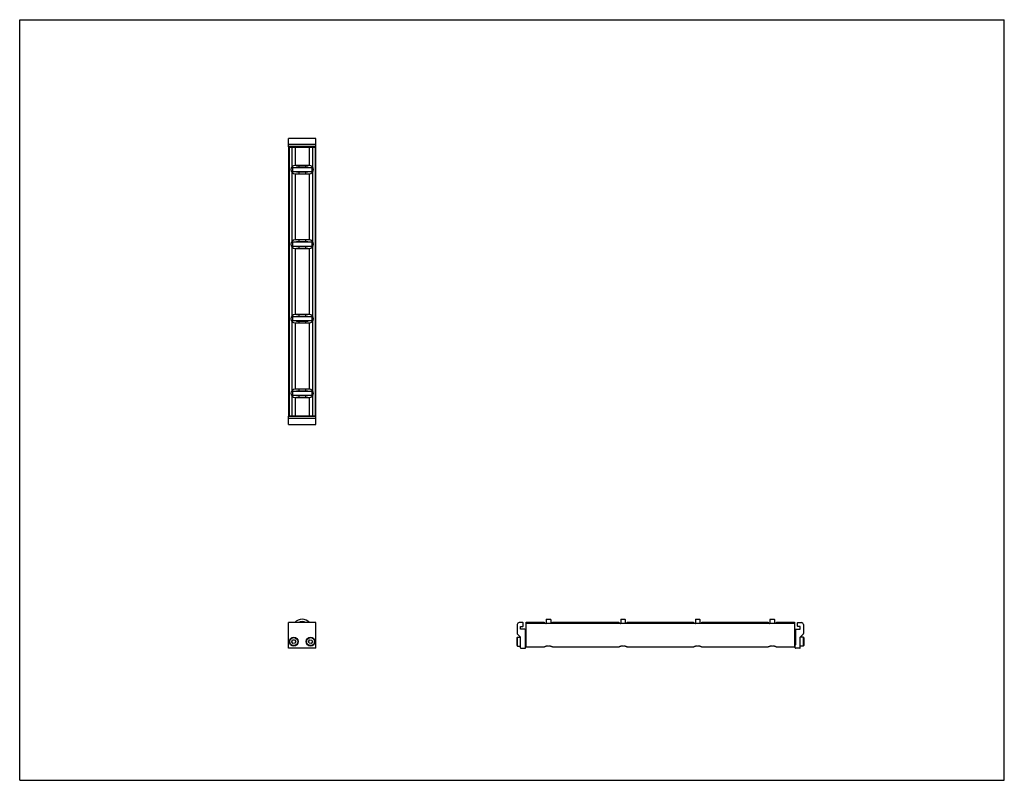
# Model space of a CAD drawing. Header units: inches. Extents: x 0 to 44, y 0 to 34.
import ezdxf

# ---------------------------------------------------------------- set-up
doc = ezdxf.new("R2010")
doc.units = ezdxf.units.IN
doc.header["$LTSCALE"] = 2.42
doc.header["$MEASUREMENT"] = 0
doc.layers.get('0').update_dxf_attribs({"linetype": 'CONTINUOUS'})
for name, color, linetype in [('205977_205978_205979_205978_BL0', 7, 'CONTINUOUS'), ('205977_205978_205979_205978_BL9', 7, 'CONTINUOUS'), ('240826_BL10', 7, 'CONTINUOUS'), ('240826_BL4', 7, 'CONTINUOUS'), ('240826_BL7', 7, 'CONTINUOUS'), ('240826_BL8', 7, 'CONTINUOUS'), ('2410WW_241012_BL11', 7, 'CONTINUOUS'), ('2436WW_243612_BL3', 7, 'CONTINUOUS'), ('9506XXM_950612M_BL1', 7, 'CONTINUOUS'), ('9506XXM_950612M_BL2', 7, 'CONTINUOUS'), ('9506XXM_950612M_BL5', 7, 'CONTINUOUS'), ('9506XXM_950612M_BL6', 7, 'CONTINUOUS')]:
    doc.layers.add(name, color=color, linetype=linetype)

# ---------------------------------------------------------------- blocks, each defined once
blk = doc.blocks.new('205977_205978_205979_205978_BL0', base_point=(17.311, 11.089))
at = {"layer": '205977_205978_205979_205978_BL0', "color": 7, "linetype": 'CONTINUOUS'}
for p, q in [((12.129, 16.277), (12.015, 16.277)), ((12.015, 15.902), (12.015, 16.277)), ((13.231, 16.257), (12.015, 16.257)), ((13.231, 16.175), (12.015, 16.175)), ((12.015, 15.902), (13.231, 15.902)), ((12.879, 16.277), (12.366, 16.277)), ((13.231, 16.277), (13.116, 16.277)), ((13.231, 15.902), (13.231, 16.277)), ((12.015, 5.901), (12.015, 7.051)), ((13.231, 7.051), (12.015, 7.051)), ((13.231, 5.901), (13.231, 7.051)), ((22.49, 7.051), (22.322, 7.051)), ((22.232, 6.961), (22.232, 6.557)), ((22.387, 6.75), (22.387, 6.879)), ((22.387, 6.879), (22.49, 6.879)), ((22.572, 6.75), (22.387, 6.75)), ((22.505, 6.894), (22.505, 7.036)), ((22.587, 6.735), (22.587, 6.05)), ((22.237, 6.546), (22.378, 6.405)), ((22.382, 5.916), (22.382, 6.395)), ((13.231, 5.901), (12.015, 5.901)), ((22.397, 5.901), (22.592, 5.901)), ((22.587, 6.05), (22.592, 6.05)), ((22.607, 5.916), (22.607, 6.035))]:
    blk.add_line(p, q, dxfattribs=at)
for centre, radius, start, end in [((22.322, 6.961), 0.09, 90, 180), ((22.49, 7.036), 0.015, 0, 90), ((22.49, 6.894), 0.015, 270, 360), ((22.572, 6.735), 0.015, 0, 90), ((22.247, 6.557), 0.015, 180, 225), ((22.367, 6.395), 0.015, 0, 45), ((22.397, 5.916), 0.015, 180, 270), ((22.592, 6.035), 0.015, 0, 90), ((22.592, 5.916), 0.015, 270, 360)]:
    blk.add_arc(centre, radius, start, end, dxfattribs=at)
blk = doc.blocks.new('9506XXM_950612M_BL1', base_point=(12.248, 11.151))
at = {"layer": '9506XXM_950612M_BL1', "color": 7, "linetype": 'CONTINUOUS'}
for p, q in [((12.129, 16.257), (12.129, 16.299)), ((12.366, 16.257), (12.366, 16.299)), ((12.07, 15.895), (12.063, 15.902)), ((12.425, 15.895), (12.07, 15.895)), ((12.425, 15.895), (12.432, 15.902)), ((12.157, 6.193), (12.196, 6.275)), ((12.208, 6.118), (12.157, 6.193)), ((12.196, 6.275), (12.287, 6.282)), ((12.287, 6.282), (12.338, 6.207)), ((12.338, 6.207), (12.299, 6.125)), ((12.299, 6.125), (12.208, 6.118))]:
    blk.add_line(p, q, dxfattribs=at)
for radius in [0.197, 0.177]:
    blk.add_circle((12.248, 6.2), radius, dxfattribs=at)
blk = doc.blocks.new('9506XXM_950612M_BL2', base_point=(17.715, 11.151))
at = {"layer": '9506XXM_950612M_BL2', "color": 7, "linetype": 'CONTINUOUS'}
for p, q in [((12.879, 16.257), (12.879, 16.299)), ((13.116, 16.257), (13.116, 16.299)), ((12.82, 15.895), (12.813, 15.902)), ((13.175, 15.895), (12.82, 15.895)), ((13.175, 15.895), (13.182, 15.902)), ((12.907, 6.212), (12.963, 6.284)), ((12.942, 6.128), (12.907, 6.212)), ((12.963, 6.284), (13.053, 6.272)), ((13.088, 6.188), (13.032, 6.116)), ((13.053, 6.272), (13.088, 6.188)), ((22.225, 6.377), (22.245, 6.397)), ((22.225, 6.023), (22.225, 6.377)), ((22.245, 6.003), (22.245, 6.397)), ((22.245, 6.397), (22.382, 6.397)), ((22.587, 6.318), (22.629, 6.318)), ((13.032, 6.116), (12.942, 6.128)), ((22.225, 6.023), (22.245, 6.003)), ((22.245, 6.003), (22.382, 6.003)), ((22.587, 6.082), (22.629, 6.082))]:
    blk.add_line(p, q, dxfattribs=at)
for radius in [0.197, 0.177]:
    blk.add_circle((12.998, 6.2), radius, dxfattribs=at)
blk = doc.blocks.new('2436WW_243612_BL3', base_point=(23.322, 17.133))
at = {"layer": '2436WW_243612_BL3', "color": 7, "linetype": 'CONTINUOUS'}
for p, q in [((12.015, 28.299), (12.015, 16.299)), ((12.015, 28.299), (13.231, 28.299)), ((12.035, 28.299), (12.035, 16.299)), ((12.16, 28.299), (12.16, 27.412)), ((12.31, 28.299), (12.31, 27.487)), ((12.935, 28.299), (12.935, 27.487)), ((13.085, 28.299), (13.085, 27.412)), ((13.21, 28.299), (13.21, 16.299)), ((13.231, 16.299), (13.231, 28.299)), ((12.935, 27.487), (12.31, 27.487)), ((12.16, 27.186), (12.16, 24.079)), ((12.31, 27.111), (12.31, 24.154)), ((12.31, 27.111), (12.935, 27.111)), ((12.935, 27.111), (12.935, 24.154)), ((13.085, 27.186), (13.085, 24.079)), ((12.16, 23.852), (12.16, 20.746)), ((12.935, 24.154), (12.31, 24.154)), ((12.31, 23.778), (12.31, 20.82)), ((12.31, 23.778), (12.935, 23.778)), ((12.935, 23.778), (12.935, 20.82)), ((13.085, 23.852), (13.085, 20.746)), ((12.935, 20.82), (12.31, 20.82)), ((12.16, 20.519), (12.16, 17.412)), ((12.31, 20.444), (12.935, 20.444)), ((12.31, 20.444), (12.31, 17.487)), ((12.935, 20.444), (12.935, 17.487)), ((13.085, 20.519), (13.085, 17.412)), ((12.16, 17.186), (12.16, 16.299)), ((12.935, 17.487), (12.31, 17.487)), ((13.085, 17.186), (13.085, 16.299)), ((12.31, 17.111), (12.935, 17.111)), ((12.31, 17.111), (12.31, 16.299)), ((12.935, 17.111), (12.935, 16.299)), ((12.027, 16.299), (12.015, 16.299)), ((12.035, 16.299), (13.231, 16.299)), ((22.629, 5.967), (22.629, 7.075)), ((22.629, 7.075), (23.441, 7.075)), ((23.441, 7.075), (23.441, 7.012)), ((23.817, 7.012), (23.817, 7.075)), ((23.817, 7.075), (26.775, 7.075)), ((26.775, 7.075), (26.775, 7.012)), ((27.151, 7.012), (27.151, 7.075)), ((27.151, 7.075), (30.108, 7.075)), ((30.108, 7.075), (30.108, 7.012)), ((30.484, 7.075), (33.441, 7.075)), ((30.484, 7.012), (30.484, 7.075)), ((33.441, 7.075), (33.441, 7.012)), ((33.817, 7.075), (34.629, 7.075)), ((33.817, 7.012), (33.817, 7.075)), ((34.629, 7.075), (34.629, 5.967)), ((34.629, 7.012), (22.629, 7.012)), ((22.629, 5.967), (23.454, 5.967)), ((23.805, 5.967), (26.787, 5.967)), ((27.139, 5.967), (30.12, 5.967)), ((30.472, 5.967), (33.454, 5.967)), ((33.805, 5.967), (34.629, 5.967))]:
    blk.add_line(p, q, dxfattribs=at)
for centre, radius, start, end in [((12.31, 27.299), 0.188, 90, 270), ((12.935, 27.299), 0.188, 270, 90), ((12.31, 23.966), 0.188, 90, 270), ((12.935, 23.966), 0.188, 270, 90), ((12.31, 20.632), 0.188, 90, 270), ((12.935, 20.632), 0.188, 270, 90), ((12.31, 17.299), 0.188, 90, 270), ((12.935, 17.299), 0.188, 270, 90), ((12.623, 6.763), 0.312, 67.2058, 112.744)]:
    blk.add_arc(centre, radius, start, end, dxfattribs=at)
for points, knots in [([(23.629, 6.004), (23.62, 6.004), (23.6, 6.003), (23.572, 5.999), (23.546, 5.993), (23.522, 5.986), (23.5, 5.979), (23.483, 5.974), (23.472, 5.97), (23.464, 5.968), (23.458, 5.967), (23.454, 5.967), (23.452, 5.967)], [0, 0, 0, 0, 0.160779, 0.318075, 0.467977, 0.607749, 0.734322, 0.844344, 0.891944, 0.933962, 0.970029, 1, 1, 1, 1]), ([(23.807, 5.967), (23.805, 5.967), (23.801, 5.967), (23.794, 5.968), (23.787, 5.97), (23.775, 5.974), (23.759, 5.979), (23.737, 5.986), (23.713, 5.993), (23.687, 5.999), (23.658, 6.003), (23.639, 6.004), (23.629, 6.004)], [0, 0, 0, 0, 0.02996, 0.066021, 0.108036, 0.15563, 0.265625, 0.392186, 0.531948, 0.681856, 0.83921, 1, 1, 1, 1]), ([(26.963, 6.004), (26.953, 6.004), (26.934, 6.003), (26.906, 5.999), (26.879, 5.993), (26.855, 5.986), (26.833, 5.979), (26.817, 5.974), (26.805, 5.97), (26.798, 5.968), (26.791, 5.967), (26.787, 5.967), (26.786, 5.967)], [0, 0, 0, 0, 0.160779, 0.318075, 0.467977, 0.607749, 0.734322, 0.844344, 0.891944, 0.933962, 0.970029, 1, 1, 1, 1]), ([(27.14, 5.967), (27.138, 5.967), (27.134, 5.967), (27.128, 5.968), (27.12, 5.97), (27.109, 5.974), (27.092, 5.979), (27.071, 5.986), (27.046, 5.993), (27.02, 5.999), (26.992, 6.003), (26.973, 6.004), (26.963, 6.004)], [0, 0, 0, 0, 0.02996, 0.066021, 0.108036, 0.15563, 0.265625, 0.392186, 0.531948, 0.681856, 0.83921, 1, 1, 1, 1]), ([(30.296, 6.004), (30.286, 6.004), (30.267, 6.003), (30.239, 5.999), (30.213, 5.993), (30.188, 5.986), (30.167, 5.979), (30.15, 5.974), (30.139, 5.97), (30.131, 5.968), (30.125, 5.967), (30.121, 5.967), (30.119, 5.967)], [0, 0, 0, 0, 0.160779, 0.318075, 0.467977, 0.607749, 0.734322, 0.844344, 0.891944, 0.933962, 0.970029, 1, 1, 1, 1]), ([(30.473, 5.967), (30.472, 5.967), (30.468, 5.967), (30.461, 5.968), (30.454, 5.97), (30.442, 5.974), (30.426, 5.979), (30.404, 5.986), (30.38, 5.993), (30.353, 5.999), (30.325, 6.003), (30.306, 6.004), (30.296, 6.004)], [0, 0, 0, 0, 0.02996, 0.066021, 0.108036, 0.15563, 0.265625, 0.392186, 0.531948, 0.681856, 0.83921, 1, 1, 1, 1]), ([(33.629, 6.004), (33.62, 6.004), (33.6, 6.003), (33.572, 5.999), (33.546, 5.993), (33.522, 5.986), (33.5, 5.979), (33.483, 5.974), (33.472, 5.97), (33.464, 5.968), (33.458, 5.967), (33.454, 5.967), (33.452, 5.967)], [0, 0, 0, 0, 0.160779, 0.318075, 0.467977, 0.607749, 0.734322, 0.844344, 0.891944, 0.933962, 0.970029, 1, 1, 1, 1]), ([(33.807, 5.967), (33.805, 5.967), (33.801, 5.967), (33.794, 5.968), (33.787, 5.97), (33.775, 5.974), (33.759, 5.979), (33.737, 5.986), (33.713, 5.993), (33.687, 5.999), (33.658, 6.003), (33.639, 6.004), (33.629, 6.004)], [0, 0, 0, 0, 0.02996, 0.066021, 0.108036, 0.15563, 0.265625, 0.392186, 0.531948, 0.681856, 0.83921, 1, 1, 1, 1])]:
    blk.add_open_spline(points, degree=3, knots=knots, dxfattribs=at)
blk = doc.blocks.new('240826_BL4', base_point=(17.966, 12.09))
at = {"layer": '240826_BL4', "color": 7, "linetype": 'CONTINUOUS'}
for p, q in [((12.185, 17.384), (12.185, 17.214)), ((12.2, 17.399), (13.045, 17.399)), ((13.045, 17.199), (12.2, 17.199)), ((12.373, 17.417), (12.37, 17.399)), ((12.37, 17.199), (12.373, 17.181)), ((12.373, 17.417), (12.873, 17.417)), ((12.873, 17.181), (12.373, 17.181)), ((12.873, 17.417), (12.875, 17.399)), ((12.875, 17.199), (12.873, 17.181)), ((13.06, 17.384), (13.06, 17.214)), ((23.529, 7.185), (23.529, 7.012)), ((23.544, 7.2), (23.714, 7.2)), ((23.729, 7.185), (23.729, 7.012)), ((23.511, 7.013), (23.529, 7.015)), ((23.747, 7.013), (23.729, 7.015))]:
    blk.add_line(p, q, dxfattribs=at)
for centre, radius, start, end in [((12.2, 17.384), 0.015, 90, 180), ((12.2, 17.214), 0.015, 180, 270), ((13.045, 17.384), 0.015, 0, 90), ((13.045, 17.214), 0.015, 270, 360), ((12.623, 6.763), 0.438, 41.1984, 138.8016), ((12.623, 6.763), 0.33, 60.8088, 119.193), ((12.623, 6.763), 0.322, 63.4467, 116.5515), ((23.544, 7.185), 0.015, 90, 180), ((23.714, 7.185), 0.015, 0, 90)]:
    blk.add_arc(centre, radius, start, end, dxfattribs=at)
blk = doc.blocks.new('9506XXM_950612M_BL5', base_point=(12.248, 28.501))
at = {"layer": '9506XXM_950612M_BL5', "color": 7, "linetype": 'CONTINUOUS'}
for p, q in [((12.07, 28.704), (12.063, 28.696)), ((12.07, 28.704), (12.425, 28.704)), ((12.425, 28.704), (12.432, 28.696)), ((12.129, 28.341), (12.129, 28.299)), ((12.366, 28.341), (12.366, 28.299))]:
    blk.add_line(p, q, dxfattribs=at)
blk = doc.blocks.new('9506XXM_950612M_BL6', base_point=(23.923, 17.353))
at = {"layer": '9506XXM_950612M_BL6', "color": 7, "linetype": 'CONTINUOUS'}
for p, q in [((12.82, 28.704), (12.813, 28.696)), ((12.82, 28.704), (13.175, 28.704)), ((13.175, 28.704), (13.182, 28.696)), ((12.879, 28.341), (12.879, 28.299)), ((13.116, 28.341), (13.116, 28.299)), ((34.671, 6.318), (34.629, 6.318)), ((35.014, 6.397), (34.877, 6.397)), ((35.034, 6.377), (35.014, 6.397)), ((35.014, 6.397), (35.014, 6.003)), ((35.034, 6.377), (35.034, 6.023)), ((34.671, 6.082), (34.629, 6.082)), ((35.014, 6.003), (34.876, 6.003)), ((35.034, 6.023), (35.014, 6.003))]:
    blk.add_line(p, q, dxfattribs=at)
blk = doc.blocks.new('240826_BL7', base_point=(19.633, 13.881))
at = {"layer": '240826_BL7', "color": 7, "linetype": 'CONTINUOUS'}
for p, q in [((12.185, 20.717), (12.185, 20.547)), ((12.2, 20.732), (13.045, 20.732)), ((12.373, 20.75), (12.37, 20.732)), ((12.373, 20.75), (12.873, 20.75)), ((12.873, 20.75), (12.875, 20.732)), ((13.06, 20.717), (13.06, 20.547)), ((13.045, 20.532), (12.2, 20.532)), ((12.37, 20.532), (12.373, 20.514)), ((12.873, 20.514), (12.373, 20.514)), ((12.875, 20.532), (12.873, 20.514)), ((26.863, 7.185), (26.863, 7.012)), ((26.878, 7.2), (27.048, 7.2)), ((27.063, 7.185), (27.063, 7.012)), ((26.845, 7.013), (26.863, 7.015)), ((27.081, 7.013), (27.063, 7.015))]:
    blk.add_line(p, q, dxfattribs=at)
for centre, start, end in [((12.2, 20.717), 90, 180), ((13.045, 20.717), 0, 90), ((12.2, 20.547), 180, 270), ((13.045, 20.547), 270, 360), ((26.878, 7.185), 90, 180), ((27.048, 7.185), 0, 90)]:
    blk.add_arc(centre, 0.015, start, end, dxfattribs=at)
blk = doc.blocks.new('240826_BL8', base_point=(22.966, 17.215))
at = {"layer": '240826_BL8', "color": 7, "linetype": 'CONTINUOUS'}
for p, q in [((12.185, 27.384), (12.185, 27.214)), ((12.2, 27.399), (13.045, 27.399)), ((12.373, 27.417), (12.37, 27.399)), ((12.373, 27.417), (12.873, 27.417)), ((12.873, 27.417), (12.875, 27.399)), ((13.06, 27.384), (13.06, 27.214)), ((13.045, 27.199), (12.2, 27.199)), ((12.37, 27.199), (12.373, 27.181)), ((12.873, 27.181), (12.373, 27.181)), ((12.875, 27.199), (12.873, 27.181)), ((33.529, 7.185), (33.529, 7.012)), ((33.544, 7.2), (33.714, 7.2)), ((33.729, 7.185), (33.729, 7.012)), ((33.511, 7.013), (33.529, 7.015)), ((33.747, 7.013), (33.729, 7.015))]:
    blk.add_line(p, q, dxfattribs=at)
for centre, start, end in [((12.2, 27.384), 90, 180), ((13.045, 27.384), 0, 90), ((12.2, 27.214), 180, 270), ((13.045, 27.214), 270, 360), ((33.544, 7.185), 90, 180), ((33.714, 7.185), 0, 90)]:
    blk.add_arc(centre, 0.015, start, end, dxfattribs=at)
blk = doc.blocks.new('205977_205978_205979_205978_BL9', base_point=(23.521, 17.298))
at = {"layer": '205977_205978_205979_205978_BL9', "color": 7, "linetype": 'CONTINUOUS'}
for p, q in [((12.015, 28.321), (12.015, 28.696)), ((13.231, 28.696), (12.015, 28.696)), ((13.231, 28.321), (13.231, 28.696)), ((13.231, 28.423), (12.015, 28.423)), ((12.015, 28.341), (13.231, 28.341)), ((12.015, 28.321), (12.129, 28.321)), ((12.366, 28.321), (12.879, 28.321)), ((13.116, 28.321), (13.231, 28.321)), ((34.768, 7.051), (34.936, 7.051)), ((34.671, 6.735), (34.671, 6.05)), ((34.686, 6.75), (34.871, 6.75)), ((34.753, 6.894), (34.753, 7.036)), ((34.871, 6.879), (34.768, 6.879)), ((34.871, 6.75), (34.871, 6.879)), ((35.026, 6.961), (35.026, 6.557)), ((34.876, 5.916), (34.876, 6.395)), ((34.881, 6.405), (35.022, 6.546)), ((34.651, 5.916), (34.651, 6.035)), ((34.671, 6.05), (34.666, 6.05)), ((34.861, 5.901), (34.666, 5.901))]:
    blk.add_line(p, q, dxfattribs=at)
for centre, radius, start, end in [((34.768, 7.036), 0.015, 90, 180), ((34.936, 6.961), 0.09, 0, 90), ((34.686, 6.735), 0.015, 90, 180), ((34.768, 6.894), 0.015, 180, 270), ((34.891, 6.395), 0.015, 135, 180), ((35.011, 6.557), 0.015, 315, 360), ((34.666, 6.035), 0.015, 90, 180), ((34.666, 5.916), 0.015, 180, 270), ((34.861, 5.916), 0.015, 270, 360)]:
    blk.add_arc(centre, radius, start, end, dxfattribs=at)
blk = doc.blocks.new('240826_BL10', base_point=(21.3, 15.548))
at = {"layer": '240826_BL10', "color": 7, "linetype": 'CONTINUOUS'}
for p, q in [((12.185, 24.051), (12.185, 23.881)), ((12.2, 24.066), (13.045, 24.066)), ((13.045, 23.866), (12.2, 23.866)), ((12.373, 24.084), (12.37, 24.066)), ((12.37, 23.866), (12.373, 23.848)), ((12.373, 24.084), (12.873, 24.084)), ((12.873, 23.848), (12.373, 23.848)), ((12.873, 24.084), (12.875, 24.066)), ((12.875, 23.866), (12.873, 23.848)), ((13.06, 24.051), (13.06, 23.881)), ((30.196, 7.185), (30.196, 7.012)), ((30.211, 7.2), (30.381, 7.2)), ((30.396, 7.185), (30.396, 7.012)), ((30.178, 7.013), (30.196, 7.015)), ((30.414, 7.013), (30.396, 7.015))]:
    blk.add_line(p, q, dxfattribs=at)
for centre, start, end in [((12.2, 24.051), 90, 180), ((12.2, 23.881), 180, 270), ((13.045, 24.051), 0, 90), ((13.045, 23.881), 270, 360), ((30.211, 7.185), 90, 180), ((30.381, 7.185), 0, 90)]:
    blk.add_arc(centre, 0.015, start, end, dxfattribs=at)
blk = doc.blocks.new('2410WW_241012_BL11', base_point=(12.623, 22.299))
at = {"layer": '2410WW_241012_BL11', "color": 7, "linetype": 'CONTINUOUS'}
for p, q in [((12.468, 27.487), (12.468, 27.417)), ((12.778, 27.487), (12.778, 27.417)), ((12.468, 27.181), (12.468, 27.111)), ((12.778, 27.181), (12.778, 27.111)), ((12.468, 24.154), (12.468, 24.084)), ((12.468, 23.848), (12.468, 23.778)), ((12.778, 24.154), (12.778, 24.084)), ((12.778, 23.848), (12.778, 23.778)), ((12.468, 20.82), (12.468, 20.75)), ((12.778, 20.82), (12.778, 20.75)), ((12.468, 20.514), (12.468, 20.444)), ((12.778, 20.514), (12.778, 20.444)), ((12.468, 17.487), (12.468, 17.417)), ((12.468, 17.181), (12.468, 17.111)), ((12.778, 17.487), (12.778, 17.417)), ((12.778, 17.181), (12.778, 17.111))]:
    blk.add_line(p, q, dxfattribs=at)

msp = doc.modelspace()

# ---------------------------------------------------------------- linework, layer by layer
at = {"color": 7, "linetype": 'CONTINUOUS'}
for p, q in [((0, 0), (0, 34)), ((0, 34), (44, 34)), ((44, 0), (44, 34)), ((0, 0), (44, 0))]:
    msp.add_line(p, q, dxfattribs=at)

# ---------------------------------------------------------------- block references
at = {"layer": '205977_205978_205979_205978_BL0'}
msp.add_blockref('205977_205978_205979_205978_BL0', (17.311, 11.089), dxfattribs=at)
at = {"layer": '205977_205978_205979_205978_BL9'}
msp.add_blockref('205977_205978_205979_205978_BL9', (23.521, 17.298), dxfattribs=at)
at = {"layer": '240826_BL10'}
msp.add_blockref('240826_BL10', (21.3, 15.548), dxfattribs=at)
at = {"layer": '240826_BL4'}
msp.add_blockref('240826_BL4', (17.966, 12.09), dxfattribs=at)
at = {"layer": '240826_BL7'}
msp.add_blockref('240826_BL7', (19.633, 13.881), dxfattribs=at)
at = {"layer": '240826_BL8'}
msp.add_blockref('240826_BL8', (22.966, 17.215), dxfattribs=at)
at = {"layer": '2410WW_241012_BL11'}
msp.add_blockref('2410WW_241012_BL11', (12.623, 22.299), dxfattribs=at)
at = {"layer": '2436WW_243612_BL3'}
msp.add_blockref('2436WW_243612_BL3', (23.322, 17.133), dxfattribs=at)
at = {"layer": '9506XXM_950612M_BL1'}
msp.add_blockref('9506XXM_950612M_BL1', (12.248, 11.151), dxfattribs=at)
at = {"layer": '9506XXM_950612M_BL2'}
msp.add_blockref('9506XXM_950612M_BL2', (17.715, 11.151), dxfattribs=at)
at = {"layer": '9506XXM_950612M_BL5'}
msp.add_blockref('9506XXM_950612M_BL5', (12.248, 28.501), dxfattribs=at)
at = {"layer": '9506XXM_950612M_BL6'}
msp.add_blockref('9506XXM_950612M_BL6', (23.923, 17.353), dxfattribs=at)

doc.saveas('drawing.dxf')
